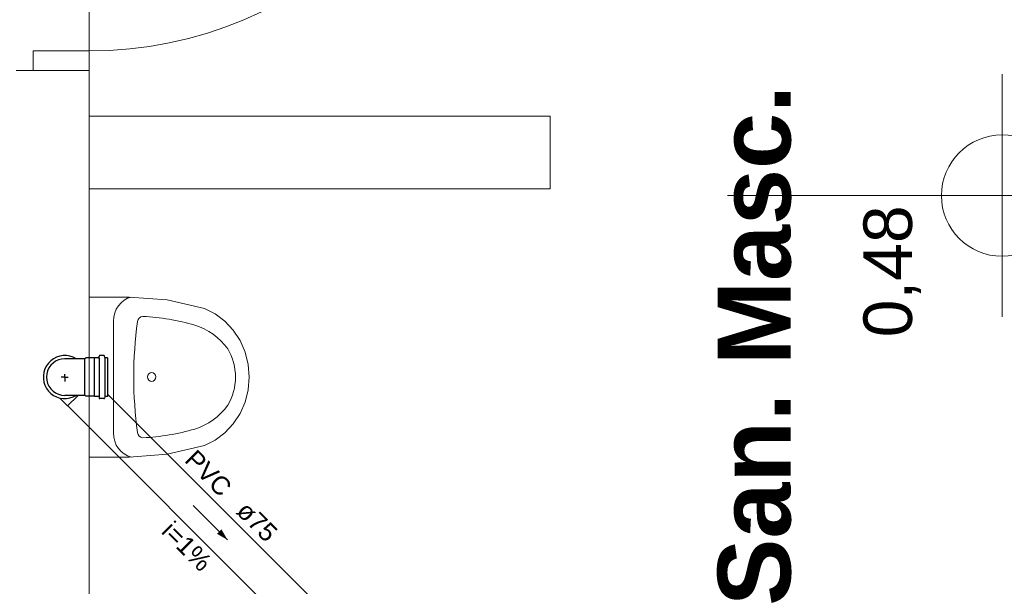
# Model space of a CAD drawing. Header units: millimetres. Extents: x -27714 to -5776, y 5810 to 9208.
# Tile 45 of 256: x -25586.22 to -25578.1, y 7032.95 to 7037.62. Entities that reach past the tile are written whole.
import ezdxf

# ---------------------------------------------------------------- set-up
doc = ezdxf.new("R2010")
doc.units = ezdxf.units.MM
for name, color, linetype in [('HIDRO', 5, 'Continuous'), ('Simbolos', 5, 'Continuous'), ('Simbolos_int', 2, 'Continuous'), ('TEXTO', 7, 'Continuous'), ('TEXTO @ 100', 7, 'Continuous'), ('TEXTO @ 200', 7, 'Continuous'), ('TEXTO @ 25', 7, 'Continuous'), ('TQ-Sentido conduto', 9, 'Continuous')]:
    doc.layers.add(name, color=color, linetype=linetype)
doc.layers.add('TQ-Condutos', color=3, linetype='Continuous', lineweight=30)
doc.layers.add('TQ-Textos conduto', color=7, linetype='Continuous', lineweight=25)
doc.styles.add('Arial', font='arial.ttf')
doc.styles.add('ArialN', font='arialbd.ttf')

# ---------------------------------------------------------------- blocks, each defined once
blk = doc.blocks.new('SIMBOLO NOMENCLATURA')
at = {"linetype": 'Continuous'}
blk.add_circle((-30, 0), 30, dxfattribs=at)
blk = doc.blocks.new('*U147')
at = {"layer": 'TEXTO @ 100', "linetype": 'Continuous', "xscale": 20, "yscale": 20, "zscale": 20}
blk.add_blockref('SIMBOLO NOMENCLATURA', (-25314.2283, 7009.9176), dxfattribs=at)
at = {"layer": 'TEXTO @ 200', "linetype": 'Continuous', "xscale": 40, "yscale": 40, "zscale": 40}
blk.add_blockref('SIMBOLO NOMENCLATURA', (-25314.2283, 7009.9176), dxfattribs=at)
at = {"layer": 'TEXTO @ 25', "linetype": 'Continuous', "xscale": 5, "yscale": 5, "zscale": 5}
blk.add_blockref('SIMBOLO NOMENCLATURA', (-25314.2283, 7009.9176), dxfattribs=at)
blk = doc.blocks.new('*U151')
at = {"layer": 'TEXTO @ 100', "linetype": 'Continuous', "xscale": 20, "yscale": 20, "zscale": 20}
blk.add_blockref('SIMBOLO NOMENCLATURA', (-25312.5642, 7079.2502), dxfattribs=at)
at = {"layer": 'TEXTO @ 200', "linetype": 'Continuous', "xscale": 40, "yscale": 40, "zscale": 40}
blk.add_blockref('SIMBOLO NOMENCLATURA', (-25312.5642, 7079.2502), dxfattribs=at)
at = {"layer": 'TEXTO @ 25', "linetype": 'Continuous', "xscale": 5, "yscale": 5, "zscale": 5}
blk.add_blockref('SIMBOLO NOMENCLATURA', (-25312.5642, 7079.2502), dxfattribs=at)
blk = doc.blocks.new('*U155')
at = {"layer": 'TEXTO @ 200', "linetype": 'Continuous', "xscale": 40, "yscale": 40, "zscale": 40}
blk.add_blockref('SIMBOLO NOMENCLATURA', (-23654.5269, 7584.9791), dxfattribs=at)
blk = doc.blocks.new('*U159')
at = {"layer": 'TEXTO @ 200', "linetype": 'Continuous', "xscale": 40, "yscale": 40, "zscale": 40}
blk.add_blockref('SIMBOLO NOMENCLATURA', (-23783.0676, 7189.4887), dxfattribs=at)

msp = doc.modelspace()

# ---------------------------------------------------------------- hatches: boundary and pattern name
at = {"layer": 'TQ-Sentido conduto', "linetype": 'Continuous'}
msp.add_hatch(color=256, dxfattribs=at).paths.add_polyline_path([(-25584.5067, 7033.335), (-25584.5567, 7033.4216), (-25584.5933, 7033.385)])

# ---------------------------------------------------------------- linework, layer by layer
at = {"color": 7, "linetype": 'Continuous', "lineweight": 0}
for p, q in [((-25586.1081, 7037.2038), (-25586.1081, 7037.3638)), ((-25586.1081, 7037.3638), (-25585.6481, 7037.3638)), ((-25585.6481, 7037.3638), (-25585.6481, 7036.8264)), ((-25585.6481, 7037.2038), (-25586.2481, 7037.2038)), ((-25585.6481, 7037.2038), (-25586.2481, 7037.2038)), ((-25585.6481, 7037.2038), (-25585.6481, 7037.0558)), ((-25578.1225, 7037.1717), (-25578.1225, 7035.1717)), ((-25577.1225, 7036.1717), (-25580.3867, 7036.1717))]:
    msp.add_line(p, q, dxfattribs=at)
at = {"color": 83, "linetype": 'Continuous', "lineweight": 0}
msp.add_lwpolyline([(-25562.6481, 7041.2264), (-25585.6481, 7041.2264), (-25585.6481, 7028.3264), (-25562.6481, 7028.3264)], close=True, dxfattribs=at)
at = {"color": 7, "linetype": 'Continuous', "lineweight": 0}
for points in [[(-25581.8481, 7036.8264), (-25585.6481, 7036.8264)], [(-25581.8481, 7036.2264), (-25581.8481, 7036.8264)], [(-25585.6481, 7036.2264), (-25581.8481, 7036.2264)], [(-25585.6481, 7028.3264), (-25585.6481, 7036.2264)]]:
    msp.add_lwpolyline(points, dxfattribs=at)
msp.add_circle((-25578.1225, 7036.1717), 0.5, dxfattribs=at)
msp.add_arc((-25585.6481, 7040.6438), 3.28, 270, 0, dxfattribs=at)
at = {"layer": 'HIDRO', "linetype": 'Continuous', "lineweight": 0}
for p, q in [((-25585.3162, 7035.3364), (-25585.6481, 7035.3364)), ((-25585.6481, 7035.3364), (-25585.6481, 7034.0164)), ((-25585.0034, 7035.3124), (-25585.3162, 7035.3364)), ((-25584.6969, 7035.2408), (-25585.0034, 7035.3124)), ((-25584.6084, 7035.1967), (-25584.6969, 7035.2408)), ((-25584.5284, 7035.1367), (-25584.6084, 7035.1967)), ((-25585.4477, 7035.1363), (-25585.4477, 7034.2166)), ((-25584.4593, 7035.0627), (-25584.5284, 7035.1367)), ((-25584.4033, 7034.9769), (-25584.4593, 7035.0627)), ((-25584.362, 7034.882), (-25584.4033, 7034.9769)), ((-25584.3367, 7034.7808), (-25584.362, 7034.882)), ((-25584.3281, 7034.6764), (-25584.3367, 7034.7808)), ((-25584.3367, 7034.5721), (-25584.3281, 7034.6764)), ((-25584.362, 7034.4709), (-25584.3367, 7034.5721)), ((-25584.4033, 7034.376), (-25584.362, 7034.4709)), ((-25584.4593, 7034.2902), (-25584.4033, 7034.376)), ((-25584.5284, 7034.2162), (-25584.4593, 7034.2902)), ((-25584.6084, 7034.1562), (-25584.5284, 7034.2162)), ((-25584.6969, 7034.1121), (-25584.6084, 7034.1562)), ((-25585.0034, 7034.0405), (-25584.6969, 7034.1121)), ((-25585.6481, 7034.0164), (-25585.3162, 7034.0164)), ((-25585.3162, 7034.0164), (-25585.0034, 7034.0405))]:
    msp.add_line(p, q, dxfattribs=at)
for centre, major_axis, start_param, end_param in [((-25585.2566, 7035.1363), (0, -0.2051), 3.363381, 4.712389), ((-25582.2762, 7034.6764), (0, -3.2239), 4.57013, 4.854648), ((-25585.2005, 7035.1238), (0, -0.0533), 3.227389, 4.529524), ((-25585.3141, 7032.9166), (0, -2.2634), 2.883545, 3.089709), ((-25584.9233, 7034.5581), (0, -0.5694), 2.234405, 2.860325), ((-25584.838, 7034.6764), (0, -0.426), 0.993922, 2.147671), ((-25584.9233, 7034.7948), (0, -0.5694), 0.281267, 0.907188), ((-25585.2566, 7034.2166), (0, -0.2051), 4.712389, 6.061397), ((-25585.2005, 7034.2291), (0, -0.0533), 4.895254, 6.197388), ((-25585.3141, 7036.4363), (0, -2.2634), 0.051883, 0.258047)]:
    msp.add_ellipse(centre, major_axis=major_axis, ratio=0.93164, start_param=start_param, end_param=end_param, dxfattribs=at)
msp.add_ellipse((-25585.1319, 7034.6781), major_axis=(0, -0.037), ratio=0.93164, dxfattribs=at)
at = {"layer": 'Simbolos'}
for p, q in [((-25585.6823, 7034.8274), (-25585.8481, 7034.8274)), ((-25585.6751, 7034.8346), (-25585.6823, 7034.8274)), ((-25585.6041, 7034.8346), (-25585.6751, 7034.8346)), ((-25585.6031, 7034.8356), (-25585.6041, 7034.8346)), ((-25585.5692, 7034.8357), (-25585.6031, 7034.8356)), ((-25585.5652, 7034.8393), (-25585.5643, 7034.85)), ((-25585.5253, 7034.8536), (-25585.5603, 7034.8536)), ((-25585.5182, 7034.8386), (-25585.5215, 7034.8507)), ((-25585.4961, 7034.8357), (-25585.5143, 7034.8356)), ((-25585.4961, 7034.8357), (-25585.4961, 7034.5172)), ((-25585.8893, 7034.5041), (-25585.8248, 7034.4396)), ((-25585.6823, 7034.5255), (-25585.8481, 7034.5255)), ((-25585.6751, 7034.5182), (-25585.6823, 7034.5255)), ((-25585.6041, 7034.5182), (-25585.6751, 7034.5182)), ((-25585.6031, 7034.5173), (-25585.6041, 7034.5182)), ((-25585.5692, 7034.5172), (-25585.6031, 7034.5173)), ((-25585.5652, 7034.5136), (-25585.5643, 7034.5029)), ((-25585.5253, 7034.4992), (-25585.5603, 7034.4992)), ((-25585.5182, 7034.5143), (-25585.5215, 7034.5022)), ((-25585.4961, 7034.5172), (-25585.5143, 7034.5173))]:
    msp.add_line(p, q, dxfattribs=at)
for points in [[(-25585.8481, 7034.8274), (-25585.8744, 7034.8251), (-25585.8998, 7034.8183), (-25585.9236, 7034.8072), (-25585.9452, 7034.7921), (-25585.9638, 7034.7735), (-25585.9789, 7034.7519), (-25585.99, 7034.7281), (-25585.9968, 7034.7027), (-25585.9991, 7034.6764), (-25585.9968, 7034.6502), (-25585.99, 7034.6248), (-25585.9789, 7034.6009), (-25585.9638, 7034.5794), (-25585.9452, 7034.5608), (-25585.9236, 7034.5457), (-25585.8998, 7034.5345), (-25585.8744, 7034.5277), (-25585.8481, 7034.5254)], [(-25585.5692, 7034.8356), (-25585.5685, 7034.8357), (-25585.5679, 7034.8359), (-25585.5673, 7034.8361), (-25585.5668, 7034.8365), (-25585.5663, 7034.8369), (-25585.5659, 7034.8374), (-25585.5655, 7034.838), (-25585.5653, 7034.8386), (-25585.5652, 7034.8393)], [(-25585.5603, 7034.8536), (-25585.561, 7034.8536), (-25585.5616, 7034.8534), (-25585.5622, 7034.8531), (-25585.5627, 7034.8528), (-25585.5632, 7034.8523), (-25585.5636, 7034.8518), (-25585.564, 7034.8512), (-25585.5642, 7034.8506), (-25585.5643, 7034.85)], [(-25585.5214, 7034.8507), (-25585.5216, 7034.8512), (-25585.5219, 7034.8518), (-25585.5222, 7034.8522), (-25585.5226, 7034.8526), (-25585.5231, 7034.853), (-25585.5236, 7034.8533), (-25585.5242, 7034.8535), (-25585.5247, 7034.8536), (-25585.5253, 7034.8537)], [(-25585.5182, 7034.8386), (-25585.518, 7034.8381), (-25585.5177, 7034.8375), (-25585.5174, 7034.8371), (-25585.517, 7034.8367), (-25585.5165, 7034.8363), (-25585.516, 7034.836), (-25585.5155, 7034.8358), (-25585.5149, 7034.8357), (-25585.5143, 7034.8356)], [(-25585.5652, 7034.5136), (-25585.5653, 7034.5142), (-25585.5655, 7034.5149), (-25585.5659, 7034.5154), (-25585.5663, 7034.516), (-25585.5668, 7034.5164), (-25585.5673, 7034.5168), (-25585.5679, 7034.517), (-25585.5685, 7034.5172), (-25585.5692, 7034.5172)], [(-25585.5643, 7034.5029), (-25585.5642, 7034.5023), (-25585.564, 7034.5016), (-25585.5636, 7034.5011), (-25585.5632, 7034.5005), (-25585.5627, 7034.5001), (-25585.5622, 7034.4997), (-25585.5616, 7034.4995), (-25585.561, 7034.4993), (-25585.5603, 7034.4993)], [(-25585.5253, 7034.4992), (-25585.5247, 7034.4993), (-25585.5242, 7034.4994), (-25585.5236, 7034.4996), (-25585.5231, 7034.4999), (-25585.5226, 7034.5002), (-25585.5222, 7034.5007), (-25585.5219, 7034.5011), (-25585.5216, 7034.5016), (-25585.5214, 7034.5022)], [(-25585.5143, 7034.5172), (-25585.5149, 7034.5172), (-25585.5155, 7034.5171), (-25585.516, 7034.5169), (-25585.5165, 7034.5166), (-25585.517, 7034.5162), (-25585.5174, 7034.5158), (-25585.5177, 7034.5153), (-25585.518, 7034.5148), (-25585.5182, 7034.5143)]]:
    msp.add_lwpolyline(points, dxfattribs=at)
at = {"layer": 'Simbolos_int'}
for p, q in [((-25585.6823, 7034.5255), (-25585.6823, 7034.8274)), ((-25585.6031, 7034.5173), (-25585.6031, 7034.8356)), ((-25585.5656, 7034.8357), (-25585.5656, 7034.5172)), ((-25585.5174, 7034.8357), (-25585.5174, 7034.5172)), ((-25585.8481, 7034.6764), (-25585.8481, 7034.7011)), ((-25585.8481, 7034.6764), (-25585.8784, 7034.6764)), ((-25585.8481, 7034.6764), (-25585.8481, 7034.6407)), ((-25585.8481, 7034.6764), (-25585.8194, 7034.6764)), ((-25585.8248, 7034.4396), (-25585.7389, 7034.5254))]:
    msp.add_line(p, q, dxfattribs=at)
msp.add_lwpolyline([(-25585.7554, 7034.8274), (-25585.7802, 7034.8401), (-25585.8066, 7034.8487), (-25585.8341, 7034.8531), (-25585.8619, 7034.8531), (-25585.8894, 7034.8488), (-25585.9159, 7034.8402), (-25585.9407, 7034.8276), (-25585.9632, 7034.8112), (-25585.9829, 7034.7916), (-25585.9992, 7034.7691), (-25586.0118, 7034.7443), (-25586.0204, 7034.7178), (-25586.0248, 7034.6904), (-25586.0248, 7034.6625), (-25586.0204, 7034.6351), (-25586.0118, 7034.6086), (-25585.9992, 7034.5838), (-25585.9829, 7034.5613), (-25585.9632, 7034.5417), (-25585.9407, 7034.5253), (-25585.9159, 7034.5127), (-25585.8894, 7034.5041), (-25585.8619, 7034.4998), (-25585.8341, 7034.4998), (-25585.8066, 7034.5042), (-25585.7802, 7034.5128), (-25585.7554, 7034.5254)], dxfattribs=at)
at = {"layer": 'TQ-Condutos'}
for p, q in [((-25585.4961, 7034.5366), (-25583.7338, 7032.7742)), ((-25585.8241, 7034.4403), (-25583.9459, 7032.5621))]:
    msp.add_line(p, q, dxfattribs=at)
at = {"layer": 'TQ-Sentido conduto'}
msp.add_lwpolyline([(-25584.7896, 7033.6179), (-25584.5067, 7033.335)], dxfattribs=at)

# ---------------------------------------------------------------- block references
at = {"layer": 'TEXTO'}
for name in ['*U155', '*U159', '*U151', '*U147']:
    msp.add_blockref(name, (0, 0), dxfattribs=at)

# ---------------------------------------------------------------- texts
at = {"color": 7, "lineweight": 0, "rotation": 90.00021}
for s, insert, char_height, width, attachment_point, style in [('San. Masc.', (-25580.4659, 7037.0843), 0.6, 8.664329, 3, 'ArialN'), ('0,48', (-25578.7905, 7036.0917), 0.4, 4.32, 9, 'Arial')]:
    msp.add_mtext(s, dxfattribs=dict(at, insert=insert, char_height=char_height, width=width, attachment_point=attachment_point, style=style))
at = {"layer": 'TQ-Textos conduto', "char_height": 0.15, "rotation": 314.99989, "line_spacing_factor": 0.6, "style": 'Arial'}
for s, insert, width, attachment_point in [('PVC', (-25584.5665, 7033.6783), 0.862043, 9), ('ø75', (-25584.4463, 7033.5581), 0.722104, 7), ('i=1%', (-25584.8953, 7033.2293), 0.943445, 8)]:
    msp.add_mtext(s, dxfattribs=dict(at, insert=insert, width=width, attachment_point=attachment_point))

doc.saveas('drawing.dxf')
